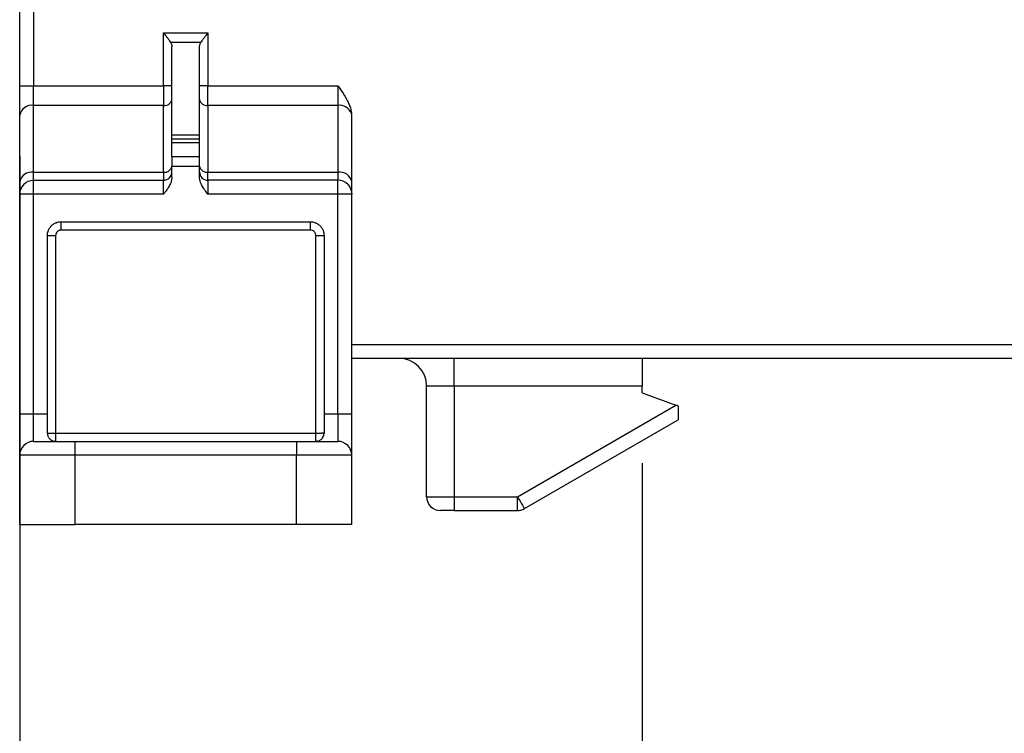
# Model space of a CAD drawing. Header units: millimetres. Extents: x 13 to 546, y 13 to 419.
# Tile 3 of 27: x 86 to 121, y 136 to 162. Entities that reach past the tile are written whole.
import ezdxf

# ---------------------------------------------------------------- set-up
doc = ezdxf.new("R2010")
doc.units = ezdxf.units.MM
doc.header["$LTSCALE"] = 2
doc.layers.add('DIMENSIONS', color=140, linetype='Continuous', lineweight=25)
doc.styles.add('SLDTEXTSTYLE0', font='TXT', dxfattribs={"width": 0.7})
doc.dimstyles.new('SLDDIMSTYLE0', dxfattribs={"dimtxt": 4.316016, "dimasz": 6.604, "dimexe": 0, "dimexo": 0.0625, "dimgap": 1.079004, "dimtad": 0, "dimtih": 1, "dimtoh": 1, "dimrnd": 1e-09, "dimzin": 4, "dimdsep": 46, "dimtxsty": 'SLDTEXTSTYLE0', "dimsah": 1, "dimcen": 0.09, "dimadec": 0, "dimazin": 1, "dimtfac": 1, "dimtofl": 0, "dimtmove": 0, "dimatfit": 3, "dimfxl": 0, "dimfrac": 2, "dimtolj": 1, "dimtzin": 12, "dimarcsym": 0})
doc.dimstyles.new('SLDDIMSTYLE1', dxfattribs={"dimtxt": 4.316016, "dimasz": 6.604, "dimexe": 0, "dimexo": 0.0625, "dimgap": 1.079004, "dimtad": 0, "dimtih": 1, "dimtoh": 1, "dimrnd": 1e-09, "dimzin": 12, "dimdsep": 46, "dimtxsty": 'SLDTEXTSTYLE0', "dimsah": 1, "dimcen": 0.09, "dimadec": 0, "dimazin": 3, "dimtfac": 1, "dimtmove": 0, "dimatfit": 0, "dimfxl": 0, "dimfrac": 2, "dimtolj": 1, "dimtzin": 12, "dimarcsym": 0})

# ---------------------------------------------------------------- blocks, each defined once
blk = doc.blocks.new('_D')
at = {"layer": 'DIMENSIONS'}
for p, q in [((85.793, 157.13), (85.793, 105.465)), ((165.793, 157.13), (165.793, 105.465)), ((85.793, 111.815), (113.317, 111.815)), ((119.165, 111.815), (117.716, 111.815)), ((117.716, 111.815), (117.716, 104.956)), ((131.991, 111.815), (133.44, 111.815)), ((133.44, 111.815), (133.44, 104.956)), ((165.793, 111.815), (137.839, 111.815)), ((117.716, 104.956), (119.165, 104.956)), ((133.44, 104.956), (131.991, 104.956))]:
    blk.add_line(p, q, dxfattribs=at)
for points in [[(85.793, 111.815), (92.397, 110.799), (92.397, 112.831)], [(165.793, 111.815), (159.189, 112.831), (159.189, 110.799)]]:
    blk.add_solid(points, dxfattribs=at)
at = {"layer": 'DIMENSIONS', "char_height": 4.2333, "attachment_point": 1, "style": 'SLDTEXTSTYLE0'}
for s, insert in [('80.0', (119.165, 118.238)), ('3.15', (119.165, 110.413))]:
    blk.add_mtext(s, dxfattribs=dict(at, insert=insert))
blk = doc.blocks.new('_D_1')
at = {"layer": 'DIMENSIONS'}
for p, q in [((108.293, 146.028), (108.293, 123.883)), ((141.643, 142.278), (141.643, 123.883)), ((108.293, 130.233), (95.593, 130.233)), ((141.643, 130.233), (154.343, 130.233))]:
    blk.add_line(p, q, dxfattribs=at)
for points in [[(108.293, 130.233), (101.689, 131.249), (101.689, 129.217)], [(141.643, 130.233), (148.247, 129.217), (148.247, 131.249)]]:
    blk.add_solid(points, dxfattribs=at)
at = {"layer": 'DIMENSIONS', "char_height": 4.2333, "attachment_point": 1, "style": 'SLDTEXTSTYLE0'}
for s, insert in [('35MM', (115.641, 135.69)), ('DIN RAIL', (110.863, 128.83))]:
    blk.add_mtext(s, dxfattribs=dict(at, insert=insert))

msp = doc.modelspace()

# ---------------------------------------------------------------- linework, layer by layer
for p, q in [((85.793, 159.67), (85.793, 173.238)), ((86.293, 173.238), (86.293, 159.67)), ((90.993, 159.67), (90.993, 161.585)), ((90.993, 161.585), (92.593, 161.585)), ((92.593, 161.585), (92.593, 159.67)), ((92.336, 161.231), (91.251, 161.231)), ((91.293, 157.903), (91.293, 161.078)), ((92.293, 157.903), (92.293, 161.078)), ((85.793, 159.67), (86.293, 159.67)), ((86.293, 158.963), (86.293, 159.67)), ((86.293, 159.67), (90.993, 159.67)), ((90.993, 159.67), (90.993, 158.963)), ((91.293, 159.67), (90.993, 159.67)), ((92.593, 159.67), (92.293, 159.67)), ((92.593, 158.963), (92.593, 159.67)), ((92.593, 159.67), (97.293, 159.67)), ((97.293, 159.67), (97.293, 158.963)), ((86.293, 156.549), (86.293, 158.963)), ((90.993, 158.963), (86.293, 158.963)), ((90.993, 156.549), (90.993, 158.963)), ((92.593, 158.963), (92.593, 156.549)), ((97.293, 158.963), (92.593, 158.963)), ((97.293, 158.963), (97.293, 156.549)), ((85.793, 156.196), (85.793, 158.61)), ((97.793, 156.196), (97.793, 158.549)), ((91.293, 157.903), (92.293, 157.903)), ((91.293, 157.756), (92.293, 157.756)), ((92.293, 157.61), (91.293, 157.61)), ((91.293, 157.103), (91.293, 157.61)), ((92.293, 157.103), (92.293, 157.61)), ((92.293, 157.103), (91.293, 157.103)), ((91.293, 156.381), (91.293, 156.749)), ((92.293, 156.749), (91.293, 156.749)), ((92.293, 156.381), (92.293, 156.749)), ((86.293, 156.256), (86.293, 156.549)), ((86.293, 156.549), (90.993, 156.549)), ((86.293, 156.256), (90.993, 156.256)), ((90.993, 156.549), (90.993, 156.256)), ((90.993, 155.756), (90.993, 156.256)), ((92.593, 156.256), (92.593, 156.549)), ((92.593, 156.549), (97.293, 156.549)), ((92.593, 156.256), (92.593, 155.756)), ((97.293, 156.256), (92.593, 156.256)), ((97.293, 156.549), (97.293, 156.256)), ((85.793, 147.818), (85.793, 155.756)), ((86.293, 147.818), (86.293, 155.756)), ((90.993, 155.756), (86.293, 155.756)), ((97.293, 155.756), (92.593, 155.756)), ((97.293, 147.818), (97.293, 155.756)), ((97.793, 147.818), (97.793, 155.756)), ((87.293, 154.756), (96.293, 154.756)), ((87.293, 154.456), (87.293, 154.756)), ((96.293, 154.456), (87.293, 154.456)), ((96.293, 154.756), (96.293, 154.456)), ((86.793, 147.818), (86.793, 154.256)), ((86.793, 154.256), (87.093, 154.256)), ((87.093, 154.256), (87.093, 147.118)), ((96.493, 147.118), (96.493, 154.256)), ((96.493, 154.256), (96.793, 154.256)), ((96.793, 154.256), (96.793, 147.818)), ((97.793, 150.318), (153.793, 150.318)), ((153.793, 149.818), (97.793, 149.818)), ((101.499, 148.818), (101.499, 149.818)), ((101.499, 148.818), (100.499, 148.818)), ((100.499, 144.818), (100.499, 148.818)), ((108.293, 148.818), (101.499, 148.818)), ((101.499, 148.818), (101.499, 144.818)), ((108.293, 148.568), (108.293, 148.818)), ((108.293, 148.568), (109.511, 148.125)), ((103.784, 144.818), (109.511, 148.125)), ((85.793, 147.818), (86.293, 147.818)), ((86.293, 147.818), (86.793, 147.818)), ((86.293, 146.818), (86.293, 147.818)), ((96.793, 147.818), (97.293, 147.818)), ((97.293, 147.818), (97.293, 146.818)), ((97.293, 147.818), (97.793, 147.818)), ((104.034, 144.385), (109.593, 147.595)), ((87.093, 147.118), (96.493, 147.118)), ((96.793, 147.118), (96.705, 147.118)), ((87.793, 146.318), (87.793, 146.818)), ((87.793, 146.818), (95.793, 146.818)), ((95.793, 146.818), (95.793, 146.318)), ((85.793, 143.818), (85.793, 146.318)), ((87.793, 146.318), (85.793, 146.318)), ((87.793, 143.818), (87.793, 146.318)), ((95.793, 146.318), (87.793, 146.318)), ((95.793, 143.818), (95.793, 146.318)), ((97.793, 146.318), (95.793, 146.318)), ((97.793, 146.355), (97.793, 146.413)), ((97.793, 143.818), (97.793, 146.318)), ((100.499, 144.818), (101.499, 144.818)), ((101.499, 144.818), (103.784, 144.818)), ((101.499, 144.818), (101.499, 144.318)), ((101.499, 144.318), (103.784, 144.318)), ((103.784, 144.318), (103.784, 144.464)), ((95.793, 143.818), (87.793, 143.818))]:
    msp.add_line(p, q)
for centre, radius, start, end in [((91.031, 159.228), 0.268, 261.9505, 348.5782), ((92.556, 159.228), 0.268, 191.4218, 278.0495), ((86.231, 158.521), 0.446, 81.9505, 168.5782), ((97.342, 158.484), 0.482, 22.7717, 95.7566), ((91.031, 156.814), 0.268, 261.9505, 348.5782), ((92.556, 156.814), 0.268, 191.4218, 278.0495), ((86.231, 156.107), 0.446, 81.9505, 168.5782), ((90.993, 156.556), 0.3, 270, 355.6596), ((92.593, 156.556), 0.3, 180, 270), ((97.356, 156.107), 0.446, 11.4218, 98.0495), ((97.293, 155.756), 0.5, 45, 90), ((86.293, 155.756), 0.5, 135, 180), ((99.499, 148.818), 1, 0, 90), ((86.293, 146.318), 0.5, 90, 180), ((97.293, 146.318), 0.5, 0, 90), ((100.999, 144.818), 0.5, 180, 270)]:
    msp.add_arc(centre, radius, start, end)
for points, knots in [([(90.993, 161.585), (91.01, 161.564), (91.04, 161.524), (91.082, 161.47), (91.116, 161.425), (91.158, 161.369), (91.206, 161.303), (91.237, 161.254), (91.251, 161.231)], [0, 0, 0, 0, 0.169969, 0.316239, 0.438816, 0.537716, 0.786789, 1, 1, 1, 1]), ([(92.593, 161.585), (92.577, 161.563), (92.547, 161.524), (92.505, 161.47), (92.471, 161.425), (92.429, 161.369), (92.381, 161.303), (92.35, 161.254), (92.336, 161.231)], [0, 0, 0, 0, 0.1700518, 0.3163434, 0.4388882, 0.5377153, 0.7870305, 1, 1, 1, 1]), ([(91.251, 161.231), (91.258, 161.219), (91.271, 161.195), (91.284, 161.157), (91.292, 161.118), (91.293, 161.091), (91.293, 161.078)], [0, 0, 0, 0, 0.2445304, 0.4910078, 0.7420153, 1, 1, 1, 1]), ([(92.293, 161.078), (92.294, 161.095), (92.296, 161.131), (92.31, 161.183), (92.327, 161.215), (92.336, 161.231)], [0, 0, 0, 0, 0.3423232, 0.6736655, 1, 1, 1, 1]), ([(85.793, 158.61), (85.793, 158.638), (85.793, 158.695), (85.793, 158.788), (85.793, 158.885), (85.793, 158.988), (85.793, 159.119), (85.793, 159.281), (85.793, 159.474), (85.793, 159.605), (85.793, 159.67)], [0, 0, 0, 0, 0.100573, 0.200247, 0.299644, 0.399391, 0.500109, 0.667123, 0.832785, 1, 1, 1, 1]), ([(97.293, 159.67), (97.354, 159.585), (97.444, 159.457), (97.552, 159.286), (97.631, 159.146), (97.701, 158.995), (97.759, 158.832), (97.777, 158.723), (97.786, 158.67)], [0, 0, 0, 0, 0.278751, 0.416396, 0.539629, 0.706042, 0.858774, 1, 1, 1, 1]), ([(91.293, 157.756), (91.293, 157.757), (91.293, 157.759), (91.293, 157.772), (91.293, 157.796), (91.293, 157.837), (91.293, 157.881), (91.293, 157.903)], [0, 0, 0, 0, 0.166556, 0.332331, 0.500193, 0.749367, 1, 1, 1, 1]), ([(91.293, 157.61), (91.293, 157.625), (91.293, 157.654), (91.293, 157.69), (91.293, 157.724), (91.293, 157.751), (91.293, 157.754), (91.293, 157.756)], [0, 0, 0, 0, 0.166556, 0.332331, 0.500193, 0.749367, 1, 1, 1, 1]), ([(86.293, 155.756), (86.293, 155.776), (86.293, 155.813), (86.294, 155.863), (86.293, 155.905), (86.293, 155.964), (86.293, 156.035), (86.293, 156.124), (86.293, 156.197), (86.293, 156.247), (86.293, 156.253), (86.293, 156.256)], [0, 0, 0, 0, 0.075478, 0.140711, 0.195652, 0.240362, 0.379621, 0.500444, 0.681156, 0.843764, 1, 1, 1, 1]), ([(91.293, 156.381), (91.293, 156.361), (91.291, 156.321), (91.28, 156.26), (91.263, 156.198), (91.239, 156.134), (91.207, 156.066), (91.165, 155.992), (91.094, 155.886), (91.034, 155.808), (90.993, 155.756)], [0, 0, 0, 0, 0.083369, 0.170167, 0.261355, 0.357763, 0.460092, 0.581043, 0.719913, 1, 1, 1, 1]), ([(92.593, 155.756), (92.553, 155.808), (92.493, 155.886), (92.422, 155.992), (92.372, 156.079), (92.33, 156.174), (92.299, 156.278), (92.295, 156.347), (92.293, 156.381)], [0, 0, 0, 0, 0.280335, 0.416446, 0.540495, 0.706481, 0.858342, 1, 1, 1, 1]), ([(97.293, 155.756), (97.293, 155.887), (97.293, 156.017), (97.293, 156.202), (97.293, 156.256), (97.293, 156.256)], [0, 0, 0, 0, 0.5, 0.5, 1, 1, 1, 1]), ([(85.793, 155.756), (85.793, 155.757), (85.793, 155.759), (85.793, 155.773), (85.793, 155.796), (85.793, 155.828), (85.793, 155.878), (85.793, 155.953), (85.793, 156.062), (85.793, 156.151), (85.793, 156.196)], [0, 0, 0, 0, 0.100573, 0.200247, 0.299644, 0.399391, 0.500109, 0.667123, 0.832785, 1, 1, 1, 1]), ([(86.293, 155.756), (86.162, 155.756), (86.032, 155.756), (85.847, 155.756), (85.793, 155.756), (85.793, 155.756)], [0, 0, 0, 0, 0.5, 0.5, 1, 1, 1, 1]), ([(97.793, 155.756), (97.793, 155.756), (97.739, 155.756), (97.554, 155.756), (97.424, 155.756), (97.293, 155.756)], [0, 0, 0, 0, 0.5, 0.5, 1, 1, 1, 1]), ([(86.793, 154.256), (86.794, 154.277), (86.796, 154.319), (86.808, 154.38), (86.831, 154.453), (86.872, 154.532), (86.937, 154.612), (87.016, 154.677), (87.105, 154.723), (87.199, 154.751), (87.262, 154.755), (87.293, 154.756)], [0, 0, 0, 0, 0.079597, 0.159223, 0.240129, 0.368602, 0.500069, 0.628543, 0.760011, 0.879282, 1, 1, 1, 1]), ([(87.293, 154.456), (87.28, 154.456), (87.254, 154.454), (87.216, 154.443), (87.182, 154.424), (87.142, 154.39), (87.101, 154.335), (87.096, 154.283), (87.093, 154.256)], [0, 0, 0, 0, 0.1272, 0.249746, 0.3727, 0.501075, 0.749743, 1, 1, 1, 1]), ([(96.293, 154.756), (96.314, 154.755), (96.356, 154.754), (96.418, 154.742), (96.49, 154.718), (96.57, 154.677), (96.649, 154.612), (96.714, 154.533), (96.76, 154.444), (96.788, 154.351), (96.792, 154.288), (96.793, 154.256)], [0, 0, 0, 0, 0.0801151, 0.1597406, 0.2401519, 0.3697806, 0.5000923, 0.6297213, 0.7600334, 0.8798503, 1, 1, 1, 1]), ([(96.493, 154.256), (96.493, 154.269), (96.491, 154.296), (96.48, 154.333), (96.461, 154.368), (96.428, 154.408), (96.372, 154.448), (96.32, 154.454), (96.293, 154.456)], [0, 0, 0, 0, 0.1272, 0.249746, 0.3727, 0.501075, 0.749743, 1, 1, 1, 1]), ([(108.293, 149.818), (108.293, 149.817), (108.293, 149.815), (108.293, 149.802), (108.293, 149.78), (108.293, 149.737), (108.293, 149.66), (108.293, 149.53), (108.293, 149.371), (108.293, 149.193), (108.293, 149.006), (108.293, 148.881), (108.293, 148.818)], [0, 0, 0, 0, 0.060259, 0.120021, 0.179824, 0.240208, 0.369998, 0.50013, 0.629921, 0.760053, 0.879943, 1, 1, 1, 1]), ([(109.593, 148.095), (109.593, 148.072), (109.593, 148.025), (109.593, 147.958), (109.593, 147.86), (109.593, 147.764), (109.593, 147.684), (109.593, 147.636), (109.593, 147.601), (109.593, 147.597), (109.593, 147.595)], [0, 0, 0, 0, 0.091383, 0.181672, 0.271944, 0.507609, 0.622028, 0.738064, 0.868399, 1, 1, 1, 1]), ([(85.793, 146.318), (85.793, 146.319), (85.793, 146.32), (85.793, 146.333), (85.793, 146.354), (85.793, 146.384), (85.793, 146.443), (85.793, 146.555), (85.793, 146.75), (85.793, 146.988), (85.793, 147.227), (85.793, 147.444), (85.793, 147.629), (85.793, 147.755), (85.793, 147.818)], [0, 0, 0, 0, 0.0482774, 0.0961591, 0.1439201, 0.1918374, 0.2401856, 0.370003, 0.5000481, 0.6298656, 0.7599108, 0.8401054, 0.919707, 1, 1, 1, 1]), ([(86.793, 147.118), (86.793, 147.142), (86.793, 147.189), (86.793, 147.267), (86.793, 147.351), (86.793, 147.468), (86.793, 147.624), (86.793, 147.753), (86.793, 147.818)], [0, 0, 0, 0, 0.125105, 0.249398, 0.37406, 0.500263, 0.749403, 1, 1, 1, 1]), ([(97.793, 146.318), (97.793, 146.318), (97.793, 146.476), (97.793, 147.039), (97.793, 147.42), (97.793, 147.818)], [0, 0, 0, 0, 0.5, 0.5, 1, 1, 1, 1]), ([(86.793, 147.118), (86.794, 147.103), (86.796, 147.071), (86.807, 147.026), (86.824, 146.983), (86.849, 146.942), (86.881, 146.904), (86.923, 146.868), (86.972, 146.842), (87.03, 146.822), (87.07, 146.819), (87.093, 146.818)], [0, 0, 0, 0, 0.076081, 0.158053, 0.246556, 0.342096, 0.445078, 0.567433, 0.706971, 0.828421, 1, 1, 1, 1]), ([(86.793, 147.118), (86.794, 147.118), (86.796, 147.118), (86.813, 147.118), (86.84, 147.118), (86.878, 147.118), (86.926, 147.118), (86.976, 147.118), (87.034, 147.118), (87.071, 147.118), (87.093, 147.118)], [0, 0, 0, 0, 0.11724, 0.236026, 0.362288, 0.500016, 0.620748, 0.760009, 0.859516, 1, 1, 1, 1]), ([(87.093, 147.118), (87.093, 147.102), (87.093, 147.074), (87.093, 147.038), (87.093, 146.996), (87.093, 146.951), (87.093, 146.888), (87.093, 146.83), (87.093, 146.822), (87.093, 146.818)], [0, 0, 0, 0, 0.098508, 0.178749, 0.240737, 0.380257, 0.501307, 0.764444, 1, 1, 1, 1]), ([(96.493, 146.818), (96.51, 146.819), (96.54, 146.82), (96.579, 146.83), (96.621, 146.845), (96.663, 146.868), (96.713, 146.91), (96.755, 146.966), (96.787, 147.037), (96.791, 147.092), (96.793, 147.118)], [0, 0, 0, 0, 0.119889, 0.217516, 0.292884, 0.432331, 0.554606, 0.722222, 0.869894, 1, 1, 1, 1]), ([(96.493, 146.818), (96.493, 146.819), (96.493, 146.82), (96.493, 146.828), (96.493, 146.842), (96.493, 146.866), (96.493, 146.919), (96.493, 147.002), (96.493, 147.081), (96.493, 147.118)], [0, 0, 0, 0, 0.098508, 0.178749, 0.240737, 0.380257, 0.501307, 0.764444, 1, 1, 1, 1]), ([(86.293, 146.818), (86.294, 146.818), (86.296, 146.818), (86.309, 146.818), (86.33, 146.818), (86.359, 146.818), (86.419, 146.818), (86.53, 146.818), (86.725, 146.818), (86.964, 146.818), (87.203, 146.818), (87.419, 146.818), (87.605, 146.818), (87.73, 146.818), (87.793, 146.818)], [0, 0, 0, 0, 0.048277, 0.096159, 0.14392, 0.191837, 0.240186, 0.370003, 0.500048, 0.629866, 0.759911, 0.840105, 0.919707, 1, 1, 1, 1]), ([(95.793, 146.818), (95.831, 146.818), (95.907, 146.818), (96.019, 146.818), (96.13, 146.818), (96.239, 146.818), (96.406, 146.818), (96.623, 146.818), (96.861, 146.818), (97.056, 146.818), (97.18, 146.818), (97.25, 146.818), (97.287, 146.818), (97.291, 146.818), (97.293, 146.818)], [0, 0, 0, 0, 0.048277, 0.096159, 0.14392, 0.191837, 0.240186, 0.370003, 0.500048, 0.629866, 0.759911, 0.840105, 0.919707, 1, 1, 1, 1]), ([(103.784, 144.818), (103.849, 144.705), (103.914, 144.592), (104.007, 144.432), (104.034, 144.385), (104.034, 144.385)], [0, 0, 0, 0, 0.5, 0.5, 1, 1, 1, 1]), ([(101.499, 144.318), (101.478, 144.318), (101.436, 144.318), (101.374, 144.318), (101.302, 144.318), (101.223, 144.318), (101.143, 144.318), (101.078, 144.318), (101.032, 144.318), (101.004, 144.318), (101.001, 144.318), (100.999, 144.318)], [0, 0, 0, 0, 0.0801151, 0.1597406, 0.2401519, 0.3697806, 0.5000923, 0.6297213, 0.7600334, 0.8798503, 1, 1, 1, 1]), ([(103.784, 144.318), (103.805, 144.319), (103.848, 144.32), (103.911, 144.333), (103.974, 144.353), (104.013, 144.374), (104.034, 144.385)], [0, 0, 0, 0, 0.243957, 0.487642, 0.737796, 1, 1, 1, 1]), ([(85.793, 143.818), (85.793, 143.818), (85.845, 143.818), (86.046, 143.818), (86.194, 143.818), (86.564, 143.818), (86.786, 143.818), (87.27, 143.818), (87.532, 143.818), (87.793, 143.818)], [0, 0, 0, 0, 0.25, 0.25, 0.5, 0.5, 0.75, 0.75, 1, 1, 1, 1]), ([(97.793, 143.818), (97.793, 143.818), (97.791, 143.818), (97.779, 143.818), (97.76, 143.818), (97.732, 143.818), (97.697, 143.818), (97.622, 143.818), (97.477, 143.818), (97.217, 143.818), (96.9, 143.818), (96.581, 143.818), (96.292, 143.818), (96.045, 143.818), (95.877, 143.818), (95.793, 143.818)], [0, 0, 0, 0, 0.040276, 0.080243, 0.120058, 0.159883, 0.199877, 0.240199, 0.370043, 0.500057, 0.629901, 0.759916, 0.840121, 0.919721, 1, 1, 1, 1])]:
    msp.add_open_spline(points, degree=3, knots=knots)
for points in [[(97.793, 158.549), (97.793, 158.59), (97.791, 158.63), (97.786, 158.67)], [(92.293, 157.756), (92.293, 157.756), (92.293, 157.81), (92.293, 157.903)], [(92.293, 157.61), (92.293, 157.702), (92.293, 157.756), (92.293, 157.756)], [(91.293, 157.103), (91.293, 157.01), (91.293, 156.88), (91.293, 156.749)], [(92.293, 156.749), (92.293, 156.88), (92.293, 157.01), (92.293, 157.103)], [(85.94, 156.11), (86.032, 156.202), (86.162, 156.256), (86.293, 156.256)], [(97.647, 156.11), (97.739, 156.017), (97.793, 155.887), (97.793, 155.756)], [(97.793, 155.756), (97.793, 155.756), (97.793, 155.914), (97.793, 156.196)], [(109.593, 148.095), (109.566, 148.105), (109.539, 148.115), (109.511, 148.125)], [(96.793, 147.818), (96.793, 147.559), (96.793, 147.302), (96.793, 147.118)], [(96.493, 147.118), (96.573, 147.118), (96.649, 147.118), (96.705, 147.118)], [(103.784, 144.464), (103.784, 144.557), (103.784, 144.687), (103.784, 144.818)]]:
    msp.add_open_spline(points, degree=3)

# ---------------------------------------------------------------- dimensions: what is measured, and where the dimension line sits
at = {"layer": 'DIMENSIONS'}
dim = msp.add_linear_dim(base=(165.793, 111.815), p1=(85.793, 159.67), p2=(165.793, 159.67), dimstyle='SLDDIMSTYLE0', dxfattribs=at)
dim.commit()
dim.dimension.update_dxf_attribs({"geometry": '_D', "text_midpoint": (125.578, 111.815), "dimtype": 160})
dim = msp.add_linear_dim(base=(141.643, 130.233), p1=(108.293, 148.568), p2=(141.643, 144.818), text='35MM\\PDIN RAIL', dimstyle='SLDDIMSTYLE1', dxfattribs=at)
dim.commit()
dim.dimension.update_dxf_attribs({"geometry": '_D_1', "text_midpoint": (123.99, 130.233), "dimtype": 160})

doc.saveas('drawing.dxf')
